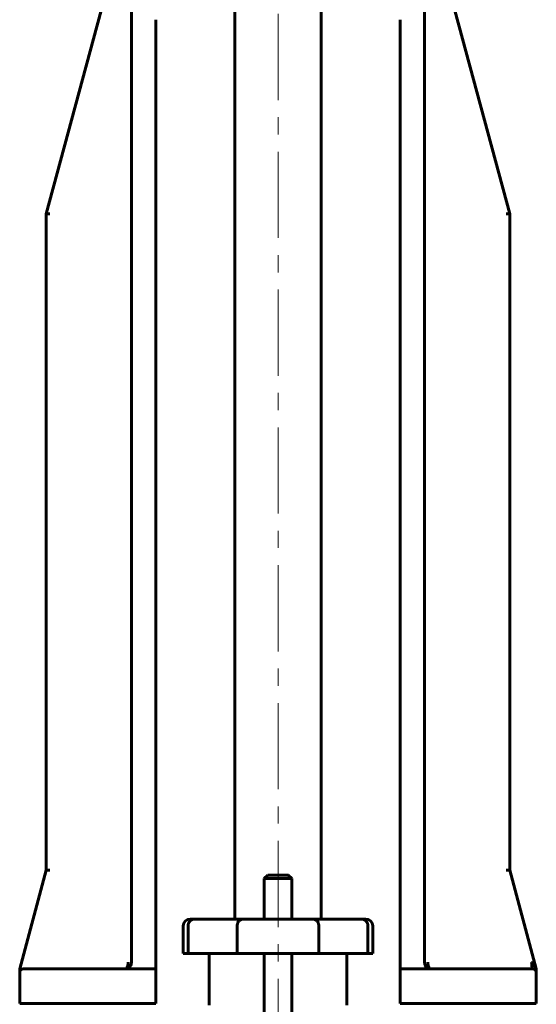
# Model space of a CAD drawing. Header units: millimetres. Extents: x 0 to 614, y 0 to 420.
# Tile 8 of 16: x 176 to 221, y 261 to 347. Entities that reach past the tile are written whole.
import ezdxf

# ---------------------------------------------------------------- set-up
doc = ezdxf.new("R2010")
doc.units = ezdxf.units.MM
doc.linetypes.add('K5LT_AXLED', pattern=[12, 7.5, -1.5, 1.5, -1.5])
doc.linetypes.add('K5LT_BASIC', pattern=[0])
doc.layers.add('Системный слой (1)', color=7, linetype='Continuous', true_color=0x6c6c6c)

# ---------------------------------------------------------------- blocks, each defined once
blk = doc.blocks.new('U1')
at = {"layer": 'Системный слой (1)', "color": 143, "linetype": 'K5LT_BASIC', "lineweight": 60, "true_color": 0x33acca}
for p, q in [((185.126, 264.386), (185.279, 264.406)), ((185.279, 264.406), (185.429, 264.469)), ((185.429, 264.469), (185.561, 264.573))]:
    blk.add_line(p, q, dxfattribs=at)
blk = doc.blocks.new('U4')
at = {"layer": 'Системный слой (1)', "color": 143, "linetype": 'K5LT_BASIC', "lineweight": 60, "true_color": 0x33acca}
for p, q in [((185.126, 264.386), (178.973, 264.386)), ((187.826, 264.386), (185.126, 264.386))]:
    blk.add_line(p, q, dxfattribs=at)
blk = doc.blocks.new('U8')
at = {"layer": 'Системный слой (1)', "color": 143, "linetype": 'K5LT_BASIC', "lineweight": 60, "true_color": 0x33acca}
for p, q in [((211.598, 264.429), (211.493, 264.482)), ((211.708, 264.396), (211.598, 264.429)), ((211.819, 264.386), (211.708, 264.396))]:
    blk.add_line(p, q, dxfattribs=at)
blk = doc.blocks.new('U11')
at = {"layer": 'Системный слой (1)', "color": 143, "linetype": 'K5LT_BASIC', "lineweight": 60, "true_color": 0x33acca}
for p, q in [((211.819, 264.386), (209.119, 264.386)), ((217.973, 264.386), (211.819, 264.386)), ((211.819, 264.386), (211.819, 264.386))]:
    blk.add_line(p, q, dxfattribs=at)
blk = doc.blocks.new('U15')
at = {"layer": 'Системный слой (1)', "color": 143, "linetype": 'K5LT_BASIC', "lineweight": 60, "true_color": 0x33acca}
for p, q in [((198.473, 272.561), (197.573, 272.561)), ((199.373, 272.561), (198.473, 272.561))]:
    blk.add_line(p, q, dxfattribs=at)
blk = doc.blocks.new('U16')
at = {"layer": 'Системный слой (1)', "color": 143, "linetype": 'K5LT_BASIC', "lineweight": 60, "true_color": 0x33acca}
for p, q in [((185.126, 264.386), (185.285, 264.408)), ((185.285, 264.408), (185.439, 264.475)), ((185.439, 264.475), (185.573, 264.586))]:
    blk.add_line(p, q, dxfattribs=at)
blk = doc.blocks.new('U20')
at = {"layer": 'Системный слой (1)', "color": 143, "linetype": 'K5LT_BASIC', "lineweight": 60, "true_color": 0x33acca}
for start, end in [(164.28666, 171.44884), (90.00023, 156.45811)]:
    blk.add_arc((176.273, 264.086), 0.3, start, end, dxfattribs=at)

msp = doc.modelspace()

# ---------------------------------------------------------------- linework, layer by layer
at = {"layer": 'Системный слой (1)', "color": 30, "linetype": 'K5LT_AXLED', "lineweight": 18, "true_color": 0xff8000}
msp.add_line((198.4727, 256.0391), (198.4727, 360.4358), dxfattribs=at)
at = {"layer": 'Системный слой (1)', "color": 143, "linetype": 'K5LT_BASIC', "lineweight": 60, "true_color": 0x33acca}
for p, q in [((194.7227, 268.7358), (194.7227, 351.5358)), ((202.2227, 268.7358), (202.2227, 351.5358)), ((183.3479, 348.9443), (178.2864, 330.1342)), ((185.7262, 264.9858), (185.7262, 349.1358)), ((211.2191, 264.9858), (211.2191, 349.1358)), ((218.659, 330.1342), (213.5974, 348.9443)), ((187.8262, 264.3858), (187.8262, 347.0358)), ((209.1191, 264.3858), (209.1191, 347.0358)), ((178.2864, 272.9842), (178.2864, 330.1342)), ((178.2864, 330.1342), (178.597, 330.1342)), ((218.3483, 330.1342), (218.659, 330.1342)), ((218.659, 272.9842), (218.659, 330.1342)), ((178.2864, 272.9842), (175.9727, 264.3858)), ((178.597, 272.9842), (178.2864, 272.9842)), ((218.3483, 272.9842), (218.659, 272.9842)), ((220.9727, 264.3858), (218.659, 272.9842)), ((197.5727, 272.5608), (197.2727, 272.2608)), ((197.2727, 272.2608), (198.4727, 272.2608)), ((197.2727, 268.7358), (197.2727, 272.2608)), ((198.4727, 272.2608), (199.6727, 272.2608)), ((199.3727, 272.5608), (199.6727, 272.2608)), ((199.6727, 268.7358), (199.6727, 272.2608)), ((191.2086, 268.7358), (190.8227, 268.7358)), ((195.4795, 268.7358), (191.2086, 268.7358)), ((201.4659, 268.7358), (195.4795, 268.7358)), ((205.7367, 268.7358), (201.4659, 268.7358)), ((206.1227, 268.7358), (205.7367, 268.7358)), ((190.2227, 265.7358), (190.2227, 268.1358)), ((190.643, 265.7358), (190.643, 268.1358)), ((194.9137, 265.7358), (194.9137, 268.1358)), ((202.0316, 265.7358), (202.0316, 268.1358)), ((206.3023, 265.7358), (206.3023, 268.1358)), ((206.7227, 265.7358), (206.7227, 268.1358)), ((190.2227, 265.7358), (190.643, 265.7358)), ((190.643, 265.7358), (194.9137, 265.7358)), ((192.4727, 261.2358), (192.4727, 265.7358)), ((194.9137, 265.7358), (202.0316, 265.7358)), ((197.2727, 258.3858), (197.2727, 265.7358)), ((199.6727, 258.3858), (199.6727, 265.7358)), ((202.0316, 265.7358), (206.3023, 265.7358)), ((204.4727, 261.2358), (204.4727, 265.7358)), ((206.3023, 265.7358), (206.7227, 265.7358)), ((175.9727, 264.3858), (175.9727, 264.289)), ((175.9727, 264.289), (175.9727, 264.0858)), ((175.9727, 261.3858), (175.9727, 264.0858)), ((178.9727, 264.3858), (176.2727, 264.3858)), ((178.9727, 264.3858), (176.4448, 264.3858)), ((187.8262, 264.0858), (187.8262, 264.3858)), ((187.8262, 261.3858), (187.8262, 264.0858)), ((209.1191, 264.3858), (209.1191, 264.0858)), ((209.1191, 261.3858), (209.1191, 264.0858)), ((220.5005, 264.3858), (217.9727, 264.3858)), ((220.6727, 264.3858), (217.9727, 264.3858)), ((220.9716, 264.2924), (220.9727, 264.3858)), ((220.9727, 264.0858), (220.9716, 264.2924)), ((220.9727, 261.3858), (220.9727, 264.0858)), ((175.9727, 261.3858), (178.9727, 261.3858)), ((178.9727, 261.3858), (187.8262, 261.3858)), ((209.1191, 261.3858), (217.9727, 261.3858)), ((217.9727, 261.3858), (220.9727, 261.3858))]:
    msp.add_line(p, q, dxfattribs=at)
for centre, radius, start, end in [((190.8227, 268.1358), 0.6, 90, 180), ((206.1227, 268.1358), 0.6, 0, 90), ((185.1262, 264.9858), 0.6, 270, 0), ((185.1262, 264.9858), 0.6, 270, 0), ((211.8191, 264.9858), 0.6, 180, 270), ((176.2727, 264.0858), 0.3, 90, 180), ((211.8191, 264.9858), 0.6, 208.3186, 223.274178), ((220.6727, 264.0858), 0.3, 0, 90), ((220.6727, 264.0858), 0.3, 25.673573, 90)]:
    msp.add_arc(centre, radius, start, end, dxfattribs=at)
for points, knots in [([(191.2086, 268.7358), (191.1742, 268.7358), (191.1183, 268.7304), (191.0393, 268.7099), (190.9638, 268.6795), (190.9034, 268.6428), (190.8455, 268.5973), (190.792, 268.5456), (190.7373, 268.4721), (190.7025, 268.4061), (190.683, 268.3585), (190.6662, 268.3095), (190.6484, 268.2357), (190.643, 268.1718), (190.643, 268.1358)], [0, 0, 0, 0, 1.747089, 2.8314616, 4.1104588, 5.8217469, 6.3517962, 7.7554779, 9.4747151, 10.8062669, 11.3641405, 11.9447303, 13.2883789, 15, 15, 15, 15]), ([(195.4795, 268.7358), (195.4443, 268.7358), (195.3916, 268.7306), (195.3173, 268.7119), (195.26, 268.6903), (195.1867, 268.6521), (195.1214, 268.6037), (195.0603, 268.5412), (195.0066, 268.4706), (194.9616, 268.3852), (194.9303, 268.2891), (194.9163, 268.2087), (194.9137, 268.1571), (194.9137, 268.1358)], [0, 0, 0, 0, 1.6636168, 2.49144, 3.6010567, 4.5320558, 6.3418405, 7.3542311, 8.5379497, 10.3700244, 11.69622, 13.0535251, 14, 14, 14, 14]), ([(201.4659, 268.7358), (201.5011, 268.7358), (201.5538, 268.7306), (201.628, 268.7119), (201.6854, 268.6903), (201.7586, 268.6521), (201.8239, 268.6037), (201.885, 268.5412), (201.9387, 268.4706), (201.9837, 268.3852), (202.0151, 268.2891), (202.029, 268.2087), (202.0316, 268.1571), (202.0316, 268.1358)], [0, 0, 0, 0, 1.6636168, 2.49144, 3.6010567, 4.5320558, 6.3418405, 7.3542311, 8.5379497, 10.3700244, 11.69622, 13.0535251, 14, 14, 14, 14]), ([(205.7367, 268.7358), (205.7712, 268.7358), (205.8271, 268.7304), (205.9061, 268.7099), (205.9815, 268.6795), (206.042, 268.6428), (206.0998, 268.5973), (206.1534, 268.5456), (206.2081, 268.4721), (206.2428, 268.4061), (206.2623, 268.3585), (206.2792, 268.3095), (206.2969, 268.2357), (206.3023, 268.1718), (206.3023, 268.1358)], [0, 0, 0, 0, 1.747089, 2.8314616, 4.1104588, 5.8217469, 6.3517962, 7.7554779, 9.4747151, 10.8062669, 11.3641405, 11.9447303, 13.2883789, 15, 15, 15, 15]), ([(185.4262, 264.9858), (185.4261, 264.9631), (185.4254, 264.9329), (185.4227, 264.8932), (185.4194, 264.856), (185.4145, 264.8172), (185.4082, 264.7802), (185.4019, 264.7479), (185.3941, 264.7147), (185.3844, 264.6795), (185.3745, 264.6482), (185.3639, 264.6191), (185.3515, 264.589), (185.3384, 264.5611), (185.3237, 264.5338), (185.3094, 264.5104), (185.2941, 264.4885), (185.2786, 264.469), (185.2632, 264.4521), (185.2463, 264.436), (185.232, 264.4245), (185.2202, 264.4164), (185.2065, 264.4077), (185.193, 264.4008), (185.1722, 264.3927), (185.1571, 264.3886), (185.1392, 264.3862), (185.131, 264.3858), (185.1262, 264.3858)], [0, 0, 0, 0, 2.0945548, 2.7925909, 3.6948222, 5.5851479, 6.4873875, 7.3036183, 8.7857924, 9.8601017, 11.0200957, 12.2015376, 13.1790581, 14.6216565, 15.7387594, 16.8844186, 18.0444639, 19.2044255, 20.2821186, 21.2809663, 22.6630683, 23.1230429, 23.5811795, 25.3049478, 25.7004094, 27.4858435, 28.11415, 29, 29, 29, 29]), ([(211.8191, 264.3858), (211.7999, 264.3858), (211.7706, 264.3916), (211.7316, 264.4109), (211.7014, 264.4328), (211.6717, 264.462), (211.6437, 264.4976), (211.6189, 264.5375), (211.5978, 264.5794), (211.5795, 264.6235), (211.5624, 264.6731), (211.5464, 264.7322), (211.5333, 264.7986), (211.5248, 264.8635), (211.5201, 264.9257), (211.5191, 264.9649), (211.5191, 264.9858)], [0, 0, 0, 0, 2.075746, 3.1702208, 4.3399395, 5.5472641, 6.755283, 7.9262073, 8.9845005, 9.9674719, 11.0270565, 12.2374485, 13.5986492, 14.8832457, 15.8657728, 17, 17, 17, 17]), ([(220.9716, 264.2924), (220.9628, 264.3193), (220.9534, 264.3477), (220.9389, 264.3892), (220.9278, 264.4191), (220.9179, 264.4445), (220.9092, 264.4664), (220.8964, 264.4978), (220.8826, 264.53), (220.8638, 264.5717), (220.8457, 264.6098), (220.8195, 264.661), (220.7911, 264.7118), (220.7615, 264.7594), (220.7387, 264.7925), (220.7235, 264.8133), (220.7122, 264.8282), (220.6973, 264.8469), (220.6792, 264.868), (220.6583, 264.89), (220.6388, 264.9083), (220.6234, 264.9211), (220.6091, 264.9319), (220.5958, 264.941), (220.5805, 264.95), (220.5707, 264.9548), (220.5657, 264.957)], [0, 0, 0, 0, 1.5423765, 2.2302528, 3.3888582, 4.082152, 4.4722411, 5.3631584, 6.9679858, 7.548142, 9.4596546, 10.8392081, 13.0134271, 15.2072249, 16.6618082, 17.3818891, 18.0940286, 18.8015544, 20.1571188, 21.4283955, 22.6015921, 23.6935155, 24.2117313, 25.1932651, 26.1171847, 27, 27, 27, 27]), ([(220.6727, 264.3858), (220.6664, 264.3858), (220.653, 264.3927), (220.6364, 264.4194), (220.6232, 264.453), (220.6142, 264.4825), (220.6059, 264.5157), (220.5976, 264.5566), (220.5886, 264.6114), (220.5796, 264.6847), (220.5726, 264.7674), (220.5675, 264.8597), (220.566, 264.9219), (220.5657, 264.957)], [0, 0, 0, 0, 1.6047103, 3.4661663, 4.4288798, 5.3260356, 6.1572104, 7.0460595, 8.1803219, 9.5729677, 11.1220165, 12.3862756, 14, 14, 14, 14]), ([(185.6528, 264.6989), (185.6551, 264.7031), (185.6574, 264.7074), (185.6638, 264.7199), (185.6678, 264.7281), (185.6754, 264.7449), (185.679, 264.7533), (185.6839, 264.7655), (185.6854, 264.7692), (185.6881, 264.7764), (185.6895, 264.78), (185.6921, 264.7872), (185.6933, 264.7909), (185.695, 264.7959), (185.6955, 264.7973), (185.6959, 264.7987)], [0.6388344, 0.6388344, 0.6388344, 0.6388344, 1.9165031, 1.9165031, 4.3165031, 4.3165031, 6.7165031, 6.7165031, 7.7274158, 7.7274158, 8.7229075, 8.7229075, 9.7183992, 9.7183992, 10.0972584, 10.0972584, 10.0972584, 10.0972584]), ([(185.6577, 264.7081), (185.6601, 264.7126), (185.6624, 264.7172), (185.6685, 264.7296), (185.6721, 264.7375), (185.6791, 264.7534), (185.6824, 264.7614), (185.6862, 264.7714), (185.6869, 264.7733), (185.6881, 264.7764), (185.6886, 264.7777), (185.6898, 264.781), (185.6906, 264.7831), (185.6927, 264.789), (185.694, 264.7929), (185.696, 264.7988), (185.6967, 264.8009), (185.6973, 264.8029)], [0.7504168, 0.7504168, 0.7504168, 0.7504168, 2.2512504, 2.2512504, 4.7696709, 4.7696709, 7.2880914, 7.2880914, 7.855827, 7.855827, 8.2510601, 8.2510601, 8.8834128, 8.8834128, 10.0690756, 10.0690756, 10.6755469, 10.6755469, 10.6755469, 10.6755469])]:
    msp.add_open_spline(points, degree=3, knots=knots, dxfattribs=at)

# ---------------------------------------------------------------- block references
at = {"layer": 'Системный слой (1)'}
for name in ['U15', 'U20', 'U4', 'U16', 'U1', 'U11', 'U8']:
    msp.add_blockref(name, (0, 0), dxfattribs=at)

doc.saveas('drawing.dxf')
